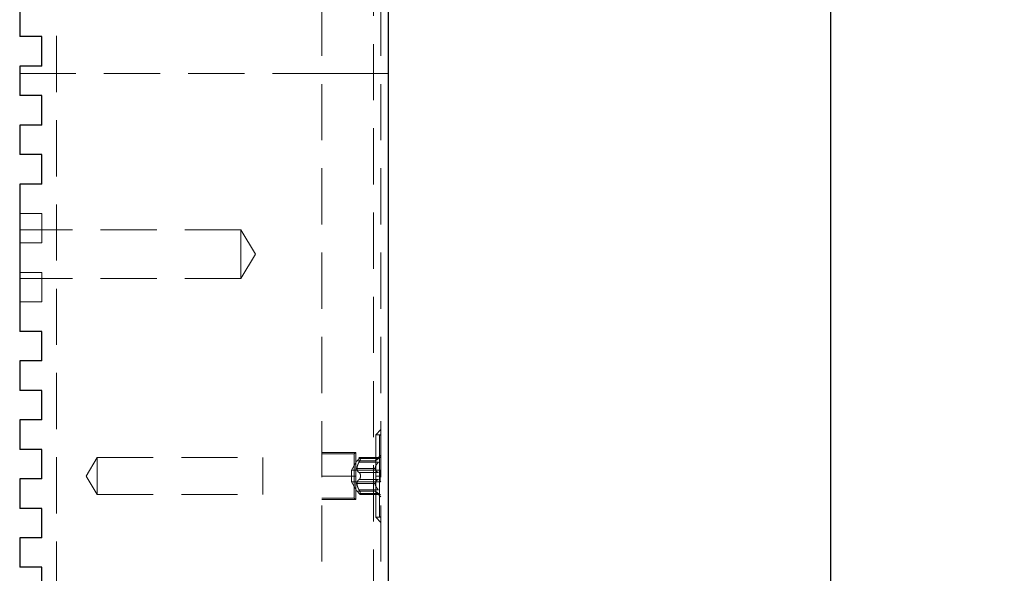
# Model space of a CAD drawing. Header units: millimetres. Extents: x 0 to 838, y 0 to 648.
# Tile 12 of 20: x 452 to 518, y 373 to 410. Entities that reach past the tile are written whole.
import ezdxf

# ---------------------------------------------------------------- set-up
doc = ezdxf.new("R2010")
doc.units = ezdxf.units.MM
doc.header["$LTSCALE"] = 3
doc.linetypes.add('HIDDEN', pattern=[1.905, 1.27, -0.635])
doc.layers.add('DIMENSIONS', color=140, linetype='Continuous', lineweight=25)
doc.styles.add('SLDTEXTSTYLE0', font='TXT', dxfattribs={"width": 0.7})
doc.dimstyles.new('SLDDIMSTYLE1', dxfattribs={"dimtxt": 6.474023, "dimasz": 9.906, "dimexe": 0, "dimexo": 0.0625, "dimgap": 1.618506, "dimtad": 0, "dimtih": 1, "dimtoh": 1, "dimdec": 1, "dimrnd": 1e-09, "dimzin": 4, "dimdsep": 46, "dimtxsty": 'SLDTEXTSTYLE0', "dimsah": 1, "dimcen": 0.09, "dimadec": 0, "dimazin": 1, "dimtfac": 1, "dimtdec": 1, "dimtofl": 0, "dimtmove": 0, "dimatfit": 3, "dimfxl": 0, "dimfrac": 2, "dimtolj": 1, "dimtzin": 12, "dimarcsym": 0})

# ---------------------------------------------------------------- blocks, each defined once
blk = doc.blocks.new('_D_11')
at = {"layer": 'DIMENSIONS'}
for p, q in [((476.38, 431.606), (516.1, 431.606)), ((506.575, 431.606), (506.575, 349.908)), ((496.956, 338.169), (494.782, 338.169)), ((494.782, 338.169), (494.782, 327.88)), ((516.194, 338.169), (518.368, 338.169)), ((518.368, 338.169), (518.368, 327.88)), ((494.782, 327.88), (496.956, 327.88)), ((518.368, 327.88), (516.194, 327.88)), ((506.575, 231.606), (506.575, 326.431)), ((480.385, 231.606), (516.1, 231.606))]:
    blk.add_line(p, q, dxfattribs=at)
for points in [[(506.575, 431.606), (505.051, 421.7), (508.099, 421.7)], [(506.575, 231.606), (508.099, 241.512), (505.051, 241.512)]]:
    blk.add_solid(points, dxfattribs=at)
at = {"layer": 'DIMENSIONS', "char_height": 6.35, "attachment_point": 1, "style": 'SLDTEXTSTYLE0'}
for s, insert in [('200.0', (494.263, 347.804)), ('7.87', (496.956, 336.066))]:
    blk.add_mtext(s, dxfattribs=dict(at, insert=insert))

msp = doc.modelspace()

# ---------------------------------------------------------------- linework, layer by layer
at = {"color": 7, "linetype": 'HIDDEN', "lineweight": 18}
for p, q in [((472.075, 451.606), (472.075, 236.606)), ((476.075, 451.606), (476.075, 236.606)), ((454.075, 239.606), (454.075, 448.606)), ((475.575, 448.606), (475.575, 239.606)), ((451.575, 406.606), (476.575, 406.606)), ((451.575, 406.606), (476.575, 406.606)), ((476.075, 406.606), (472.075, 406.606)), ((472.075, 406.606), (476.575, 406.606)), ((472.075, 406.606), (476.575, 406.606)), ((476.075, 406.606), (472.075, 406.606)), ((453.075, 397.106), (451.575, 397.106)), ((453.075, 395.106), (453.075, 397.106)), ((466.583, 396.006), (451.575, 396.006)), ((466.583, 392.706), (466.583, 396.006)), ((467.575, 394.356), (466.583, 396.006)), ((453.075, 395.106), (451.575, 395.106)), ((467.575, 394.356), (466.583, 392.706)), ((453.075, 393.106), (451.575, 393.106)), ((453.075, 391.106), (453.075, 393.106)), ((466.583, 392.706), (451.575, 392.706)), ((453.075, 391.106), (451.575, 391.106)), ((476.075, 382.449), (475.725, 382.099)), ((475.725, 382.099), (475.725, 379.299)), ((475.975, 382.099), (475.725, 382.099)), ((475.975, 376.499), (475.975, 382.099)), ((475.975, 382.099), (475.975, 376.499)), ((475.975, 376.499), (475.975, 382.099)), ((475.975, 382.099), (475.975, 376.499)), ((475.975, 376.499), (475.975, 382.099)), ((475.975, 382.099), (475.975, 376.499)), ((475.975, 376.499), (475.975, 382.099)), ((475.975, 382.099), (475.975, 376.499)), ((474.375, 380.899), (472.075, 380.899)), ((474.275, 380.799), (472.075, 380.799)), ((474.275, 380.799), (474.375, 380.899)), ((474.275, 377.799), (474.275, 380.799)), ((474.375, 379.299), (474.375, 380.899)), ((456.075, 379.299), (456.826, 380.549)), ((456.826, 380.549), (456.826, 378.049)), ((456.826, 380.549), (468.075, 380.549)), ((468.075, 380.549), (468.075, 378.049)), ((474.075, 379.699), (474.455, 380.319)), ((474.455, 380.319), (474.455, 380.319)), ((474.455, 380.319), (475.685, 380.319)), ((474.455, 380.319), (474.455, 380.319)), ((474.455, 380.319), (474.455, 380.319)), ((474.455, 380.319), (474.455, 380.319)), ((474.455, 380.319), (474.455, 380.319)), ((474.455, 380.319), (474.455, 380.319)), ((474.455, 380.319), (474.455, 380.319)), ((474.455, 380.319), (474.455, 380.319)), ((476.079, 380.554), (474.592, 380.554)), ((474.596, 380.482), (475.915, 380.482)), ((474.596, 380.482), (475.915, 380.482)), ((474.596, 380.482), (475.915, 380.482)), ((474.596, 380.482), (475.915, 380.482)), ((474.596, 380.482), (475.915, 380.482)), ((474.596, 380.482), (475.915, 380.482)), ((474.596, 380.482), (475.915, 380.482)), ((474.596, 380.482), (475.915, 380.482)), ((474.596, 380.241), (475.915, 380.241)), ((474.596, 380.241), (475.915, 380.241)), ((474.596, 380.241), (475.915, 380.241)), ((474.596, 380.241), (475.915, 380.241)), ((474.596, 380.241), (475.915, 380.241)), ((474.596, 380.241), (475.915, 380.241)), ((474.596, 380.241), (475.915, 380.241)), ((474.596, 380.241), (475.915, 380.241)), ((476.075, 380.709), (475.685, 380.319)), ((475.685, 380.319), (475.685, 380.319)), ((475.685, 380.319), (475.685, 380.319)), ((475.685, 380.319), (475.685, 380.319)), ((475.685, 380.319), (475.685, 380.319)), ((474.075, 379.699), (474.075, 378.899)), ((474.075, 379.699), (476.025, 379.699)), ((474.455, 379.812), (474.455, 379.806)), ((474.455, 379.812), (475.685, 379.812)), ((474.455, 379.812), (475.685, 379.812)), ((474.455, 379.812), (475.685, 379.812)), ((474.455, 379.812), (475.685, 379.812)), ((474.455, 379.812), (475.685, 379.812)), ((474.455, 379.812), (475.685, 379.812)), ((474.455, 379.812), (475.685, 379.812)), ((474.455, 379.812), (475.685, 379.812)), ((474.455, 379.806), (475.685, 379.806)), ((474.455, 379.806), (475.685, 379.806)), ((474.455, 379.806), (475.685, 379.806)), ((474.455, 379.806), (475.685, 379.806)), ((474.455, 379.806), (475.685, 379.806)), ((474.455, 379.806), (475.685, 379.806)), ((474.455, 379.806), (475.685, 379.806)), ((474.455, 379.806), (475.685, 379.806)), ((474.596, 379.54), (475.915, 379.54)), ((474.596, 379.54), (475.915, 379.54)), ((474.596, 379.54), (475.915, 379.54)), ((474.596, 379.54), (475.915, 379.54)), ((474.596, 379.54), (475.915, 379.54)), ((474.596, 379.54), (475.915, 379.54)), ((474.596, 379.54), (475.915, 379.54)), ((474.596, 379.54), (475.915, 379.54)), ((475.685, 379.812), (475.685, 379.806)), ((476.025, 378.899), (476.025, 379.699)), ((476.075, 379.649), (476.025, 379.699)), ((456.075, 379.299), (456.826, 378.049)), ((472.075, 379.299), (474.375, 379.299)), ((472.075, 379.299), (474.375, 379.299)), ((472.075, 379.299), (474.375, 379.299)), ((472.075, 379.299), (474.375, 379.299)), ((472.075, 379.299), (474.375, 379.299)), ((472.075, 379.299), (474.375, 379.299)), ((472.075, 379.299), (474.375, 379.299)), ((472.075, 379.299), (474.375, 379.299)), ((474.075, 378.899), (474.455, 378.279)), ((474.075, 378.899), (476.025, 378.899)), ((474.375, 377.699), (474.375, 379.299)), ((474.455, 378.792), (474.455, 378.786)), ((474.455, 378.792), (475.685, 378.792)), ((474.455, 378.792), (475.685, 378.792)), ((474.455, 378.792), (475.685, 378.792)), ((474.455, 378.792), (475.685, 378.792)), ((474.455, 378.792), (475.685, 378.792)), ((474.455, 378.792), (475.685, 378.792)), ((474.455, 378.792), (475.685, 378.792)), ((474.455, 378.792), (475.685, 378.792)), ((474.455, 378.786), (475.685, 378.786)), ((474.455, 378.786), (475.685, 378.786)), ((474.455, 378.786), (475.685, 378.786)), ((474.455, 378.786), (475.685, 378.786)), ((474.455, 378.786), (475.685, 378.786)), ((474.455, 378.786), (475.685, 378.786)), ((474.455, 378.786), (475.685, 378.786)), ((474.455, 378.786), (475.685, 378.786)), ((474.596, 379.058), (475.915, 379.058)), ((474.596, 379.058), (475.915, 379.058)), ((474.596, 379.058), (475.915, 379.058)), ((474.596, 379.058), (475.915, 379.058)), ((474.596, 379.058), (475.915, 379.058)), ((474.596, 379.058), (475.915, 379.058)), ((474.596, 379.058), (475.915, 379.058)), ((474.596, 379.058), (475.915, 379.058)), ((475.685, 378.792), (475.685, 378.786)), ((475.725, 379.299), (476.075, 379.299)), ((475.725, 379.299), (476.075, 379.299)), ((475.725, 379.299), (475.725, 376.499)), ((475.725, 379.299), (476.075, 379.299)), ((475.725, 379.299), (476.075, 379.299)), ((475.725, 379.299), (476.075, 379.299)), ((475.725, 379.299), (476.075, 379.299)), ((475.725, 379.299), (476.075, 379.299)), ((475.725, 379.299), (476.075, 379.299)), ((476.075, 378.949), (476.025, 378.899)), ((456.826, 378.049), (468.075, 378.049)), ((474.455, 378.279), (474.455, 378.279)), ((474.455, 378.279), (475.685, 378.279)), ((474.455, 378.279), (474.455, 378.279)), ((474.455, 378.279), (474.455, 378.279)), ((474.455, 378.279), (474.455, 378.279)), ((474.455, 378.279), (474.455, 378.279)), ((474.455, 378.279), (474.455, 378.279)), ((474.455, 378.279), (474.455, 378.279)), ((474.455, 378.279), (474.455, 378.279)), ((474.596, 378.357), (475.915, 378.357)), ((474.596, 378.357), (475.915, 378.357)), ((474.596, 378.357), (475.915, 378.357)), ((474.596, 378.357), (475.915, 378.357)), ((474.596, 378.357), (475.915, 378.357)), ((474.596, 378.357), (475.915, 378.357)), ((474.596, 378.357), (475.915, 378.357)), ((474.596, 378.357), (475.915, 378.357)), ((474.596, 378.116), (475.915, 378.116)), ((474.596, 378.116), (475.915, 378.116)), ((474.596, 378.116), (475.915, 378.116)), ((474.596, 378.116), (475.915, 378.116)), ((474.596, 378.116), (475.915, 378.116)), ((474.596, 378.116), (475.915, 378.116)), ((474.596, 378.116), (475.915, 378.116)), ((474.596, 378.116), (475.915, 378.116)), ((475.685, 378.279), (475.685, 378.279)), ((475.685, 378.279), (476.075, 377.889)), ((475.685, 378.279), (475.685, 378.279)), ((475.685, 378.279), (475.685, 378.279)), ((475.685, 378.279), (475.685, 378.279)), ((475.685, 378.279), (475.685, 378.279)), ((475.685, 378.279), (475.685, 378.279)), ((475.685, 378.279), (475.685, 378.279)), ((475.685, 378.279), (475.685, 378.279)), ((474.275, 377.799), (472.075, 377.799)), ((472.075, 377.699), (474.375, 377.699)), ((474.275, 377.799), (474.375, 377.699)), ((474.677, 378.044), (476.047, 378.044)), ((475.975, 376.499), (475.725, 376.499)), ((475.725, 376.499), (476.075, 376.149))]:
    msp.add_line(p, q, dxfattribs=at)
for p, q in [((476.575, 451.606), (476.575, 236.606)), ((451.575, 411.106), (451.575, 409.106)), ((453.075, 409.106), (451.575, 409.106)), ((453.075, 407.106), (453.075, 409.106)), ((451.575, 407.106), (451.575, 405.106)), ((453.075, 407.106), (451.575, 407.106)), ((453.075, 405.106), (451.575, 405.106)), ((453.075, 403.106), (453.075, 405.106)), ((451.575, 403.106), (451.575, 401.106)), ((453.075, 403.106), (451.575, 403.106)), ((453.075, 401.106), (451.575, 401.106)), ((453.075, 399.106), (453.075, 401.106)), ((451.575, 399.106), (451.575, 389.106)), ((453.075, 399.106), (451.575, 399.106)), ((453.075, 389.106), (451.575, 389.106)), ((453.075, 387.106), (453.075, 389.106)), ((451.575, 387.106), (451.575, 385.106)), ((453.075, 387.106), (451.575, 387.106)), ((453.075, 385.106), (451.575, 385.106)), ((453.075, 383.106), (453.075, 385.106)), ((451.575, 383.106), (451.575, 381.106)), ((453.075, 383.106), (451.575, 383.106)), ((453.075, 381.106), (451.575, 381.106)), ((453.075, 379.106), (453.075, 381.106)), ((451.575, 379.106), (451.575, 377.106)), ((453.075, 379.106), (451.575, 379.106)), ((453.075, 377.106), (451.575, 377.106)), ((453.075, 375.106), (453.075, 377.106)), ((451.575, 375.106), (451.575, 373.106)), ((453.075, 375.106), (451.575, 375.106)), ((453.075, 373.106), (451.575, 373.106)), ((453.075, 371.106), (453.075, 373.106))]:
    msp.add_line(p, q)
for centre, start, end in [((475.975, 381.999), 0, 90), ((475.975, 376.599), 270, 0)]:
    msp.add_arc(centre, 0.1, start, end, dxfattribs=at)
for points, knots in [([(474.455, 380.319), (474.455, 380.32), (474.457, 380.321), (474.466, 380.33), (474.479, 380.344), (474.502, 380.37), (474.54, 380.412), (474.577, 380.458), (474.596, 380.482)], [0, 0, 0, 0, 0.12409, 0.250239, 0.373417, 0.49956, 0.739315, 1, 1, 1, 1]), ([(474.596, 380.482), (474.583, 380.466), (474.558, 380.434), (474.525, 380.395), (474.499, 380.365), (474.479, 380.344), (474.466, 380.33), (474.457, 380.321), (474.455, 380.32), (474.455, 380.319)], [0, 0, 0, 0, 0.1763015, 0.3416185, 0.4994885, 0.6258776, 0.7494522, 0.8757727, 1, 1, 1, 1]), ([(474.596, 380.241), (474.583, 380.217), (474.558, 380.171), (474.524, 380.1), (474.498, 380.034), (474.479, 379.974), (474.465, 379.918), (474.457, 379.864), (474.455, 379.829), (474.455, 379.812)], [0, 0, 0, 0, 0.1763384, 0.3416361, 0.4994712, 0.625835, 0.7493963, 0.8757317, 1, 1, 1, 1]), ([(474.596, 380.482), (474.605, 380.493), (474.623, 380.516), (474.647, 380.539), (474.67, 380.555), (474.689, 380.555), (474.696, 380.524), (474.689, 380.469), (474.668, 380.397), (474.636, 380.317), (474.61, 380.267), (474.596, 380.241)], [0, 0, 0, 0, 0.084913, 0.167248, 0.249913, 0.376241, 0.499309, 0.622669, 0.749383, 0.873352, 1, 1, 1, 1]), ([(474.596, 380.241), (474.605, 380.258), (474.623, 380.291), (474.647, 380.343), (474.67, 380.404), (474.689, 380.469), (474.696, 380.524), (474.69, 380.556), (474.674, 380.552), (474.666, 380.551)], [0, 0, 0, 0, 0.113311, 0.223182, 0.333494, 0.502069, 0.666295, 0.83091, 1, 1, 1, 1]), ([(474.596, 380.241), (474.605, 380.258), (474.623, 380.291), (474.647, 380.343), (474.67, 380.404), (474.689, 380.469), (474.696, 380.524), (474.69, 380.556), (474.674, 380.552), (474.666, 380.551)], [0, 0, 0, 0, 0.113311, 0.223182, 0.333494, 0.502069, 0.666295, 0.83091, 1, 1, 1, 1]), ([(474.596, 380.241), (474.605, 380.258), (474.623, 380.291), (474.647, 380.343), (474.67, 380.404), (474.689, 380.469), (474.696, 380.524), (474.69, 380.556), (474.674, 380.552), (474.666, 380.551)], [0, 0, 0, 0, 0.113311, 0.223182, 0.333494, 0.502069, 0.666295, 0.83091, 1, 1, 1, 1]), ([(474.596, 380.241), (474.605, 380.258), (474.623, 380.291), (474.647, 380.343), (474.67, 380.404), (474.689, 380.469), (474.696, 380.524), (474.69, 380.556), (474.674, 380.552), (474.666, 380.551)], [0, 0, 0, 0, 0.113311, 0.223182, 0.333494, 0.502069, 0.666295, 0.83091, 1, 1, 1, 1]), ([(474.596, 380.482), (474.605, 380.493), (474.623, 380.515), (474.647, 380.539), (474.659, 380.547), (474.666, 380.551)], [0, 0, 0, 0, 0.33977, 0.669225, 1, 1, 1, 1]), ([(474.596, 380.482), (474.605, 380.493), (474.623, 380.515), (474.647, 380.539), (474.659, 380.547), (474.666, 380.551)], [0, 0, 0, 0, 0.33977, 0.669225, 1, 1, 1, 1]), ([(474.596, 380.482), (474.605, 380.493), (474.623, 380.515), (474.647, 380.539), (474.659, 380.547), (474.666, 380.551)], [0, 0, 0, 0, 0.33977, 0.669225, 1, 1, 1, 1]), ([(475.915, 380.482), (475.894, 380.466), (475.855, 380.435), (475.803, 380.398), (475.757, 380.366), (475.718, 380.34), (475.691, 380.322), (475.687, 380.32), (475.685, 380.319)], [0, 0, 0, 0, 0.187452, 0.353613, 0.499111, 0.681847, 0.847041, 1, 1, 1, 1]), ([(475.685, 380.319), (475.686, 380.319), (475.687, 380.32), (475.697, 380.326), (475.712, 380.336), (475.734, 380.35), (475.77, 380.375), (475.829, 380.416), (475.885, 380.459), (475.915, 380.482)], [0, 0, 0, 0, 0.090692, 0.184893, 0.283929, 0.388943, 0.500895, 0.726774, 1, 1, 1, 1]), ([(475.915, 380.241), (475.894, 380.218), (475.855, 380.173), (475.803, 380.106), (475.756, 380.035), (475.718, 379.961), (475.69, 379.883), (475.687, 379.835), (475.685, 379.812)], [0, 0, 0, 0, 0.187534, 0.35369, 0.499109, 0.681786, 0.84695, 1, 1, 1, 1]), ([(475.915, 380.482), (475.937, 380.498), (475.977, 380.529), (476.02, 380.548), (476.041, 380.555), (476.047, 380.554), (476.047, 380.553)], [0, 0, 0, 0, 0.424888, 0.784589, 0.997184, 1, 1, 1, 1]), ([(474.455, 379.806), (474.455, 379.789), (474.457, 379.756), (474.465, 379.71), (474.479, 379.669), (474.502, 379.622), (474.54, 379.573), (474.577, 379.551), (474.596, 379.54)], [0, 0, 0, 0, 0.124148, 0.250309, 0.373464, 0.499592, 0.73929, 1, 1, 1, 1]), ([(474.596, 379.54), (474.605, 379.534), (474.623, 379.524), (474.647, 379.494), (474.67, 379.45), (474.689, 379.385), (474.696, 379.3), (474.689, 379.214), (474.668, 379.141), (474.636, 379.085), (474.61, 379.067), (474.596, 379.058)], [0, 0, 0, 0, 0.084913, 0.167249, 0.249914, 0.376242, 0.499309, 0.622669, 0.749382, 0.873351, 1, 1, 1, 1]), ([(475.685, 379.806), (475.685, 379.792), (475.687, 379.765), (475.696, 379.727), (475.712, 379.691), (475.733, 379.657), (475.769, 379.616), (475.829, 379.571), (475.885, 379.551), (475.915, 379.54)], [0, 0, 0, 0, 0.090768, 0.184987, 0.284005, 0.388984, 0.500901, 0.726686, 1, 1, 1, 1]), ([(474.596, 379.058), (474.583, 379.051), (474.558, 379.036), (474.524, 379.004), (474.498, 378.968), (474.479, 378.929), (474.465, 378.888), (474.457, 378.842), (474.455, 378.809), (474.455, 378.792)], [0, 0, 0, 0, 0.176338, 0.341636, 0.499471, 0.625835, 0.749396, 0.875732, 1, 1, 1, 1]), ([(474.455, 378.786), (474.455, 378.769), (474.457, 378.734), (474.465, 378.68), (474.479, 378.624), (474.502, 378.552), (474.54, 378.46), (474.577, 378.392), (474.596, 378.357)], [0, 0, 0, 0, 0.124148, 0.250309, 0.373463, 0.499592, 0.73929, 1, 1, 1, 1]), ([(475.915, 379.058), (475.894, 379.051), (475.855, 379.037), (475.803, 379.007), (475.756, 378.969), (475.718, 378.921), (475.69, 378.86), (475.687, 378.814), (475.685, 378.792)], [0, 0, 0, 0, 0.187534, 0.35369, 0.499109, 0.681786, 0.84695, 1, 1, 1, 1]), ([(475.685, 378.786), (475.685, 378.772), (475.687, 378.745), (475.696, 378.701), (475.712, 378.654), (475.733, 378.606), (475.769, 378.541), (475.829, 378.455), (475.885, 378.391), (475.915, 378.357)], [0, 0, 0, 0, 0.090768, 0.184987, 0.284005, 0.388984, 0.500901, 0.726686, 1, 1, 1, 1]), ([(474.596, 378.116), (474.583, 378.132), (474.558, 378.164), (474.524, 378.203), (474.498, 378.233), (474.479, 378.254), (474.465, 378.268), (474.457, 378.277), (474.455, 378.278), (474.455, 378.279)], [0, 0, 0, 0, 0.176338, 0.341635, 0.49947, 0.625834, 0.749395, 0.875731, 1, 1, 1, 1]), ([(474.455, 378.279), (474.455, 378.278), (474.457, 378.277), (474.465, 378.268), (474.479, 378.254), (474.502, 378.229), (474.54, 378.186), (474.577, 378.14), (474.596, 378.116)], [0, 0, 0, 0, 0.1241486, 0.2503103, 0.3734647, 0.499593, 0.7392906, 1, 1, 1, 1]), ([(474.596, 378.357), (474.602, 378.345), (474.615, 378.323), (474.632, 378.287), (474.658, 378.227), (474.687, 378.143), (474.696, 378.076), (474.69, 378.048), (474.681, 378.046), (474.677, 378.044)], [0, 0, 0, 0, 0.083908, 0.167656, 0.252626, 0.499764, 0.748305, 0.873104, 1, 1, 1, 1]), ([(474.677, 378.044), (474.674, 378.045), (474.668, 378.046), (474.656, 378.053), (474.641, 378.065), (474.621, 378.085), (474.604, 378.106), (474.596, 378.116)], [0, 0, 0, 0, 0.1629325, 0.3281056, 0.4977721, 0.7496633, 1, 1, 1, 1]), ([(475.915, 378.116), (475.894, 378.132), (475.855, 378.163), (475.803, 378.2), (475.756, 378.233), (475.718, 378.258), (475.69, 378.276), (475.687, 378.278), (475.685, 378.279)], [0, 0, 0, 0, 0.187533, 0.35369, 0.499108, 0.681785, 0.846949, 1, 1, 1, 1]), ([(475.685, 378.279), (475.685, 378.279), (475.687, 378.278), (475.696, 378.272), (475.712, 378.262), (475.733, 378.248), (475.769, 378.224), (475.829, 378.182), (475.885, 378.139), (475.915, 378.116)], [0, 0, 0, 0, 0.090768, 0.184987, 0.284005, 0.388984, 0.500901, 0.726686, 1, 1, 1, 1]), ([(476.047, 378.044), (476.04, 378.045), (476.025, 378.047), (475.995, 378.061), (475.958, 378.083), (475.93, 378.105), (475.915, 378.116)], [0, 0, 0, 0, 0.212949, 0.449419, 0.711304, 1, 1, 1, 1])]:
    msp.add_open_spline(points, degree=3, knots=knots, dxfattribs=at)

# ---------------------------------------------------------------- dimensions: what is measured, and where the dimension line sits
at = {"layer": 'DIMENSIONS'}
dim = msp.add_linear_dim(base=(506.575, 231.606), p1=(472.57, 431.606), p2=(476.575, 231.606), angle=90, dimstyle='SLDDIMSTYLE1', dxfattribs=at)
dim.commit()
dim.dimension.update_dxf_attribs({"geometry": '_D_11', "text_midpoint": (506.575, 338.169), "dimtype": 160})

doc.saveas('drawing.dxf')
